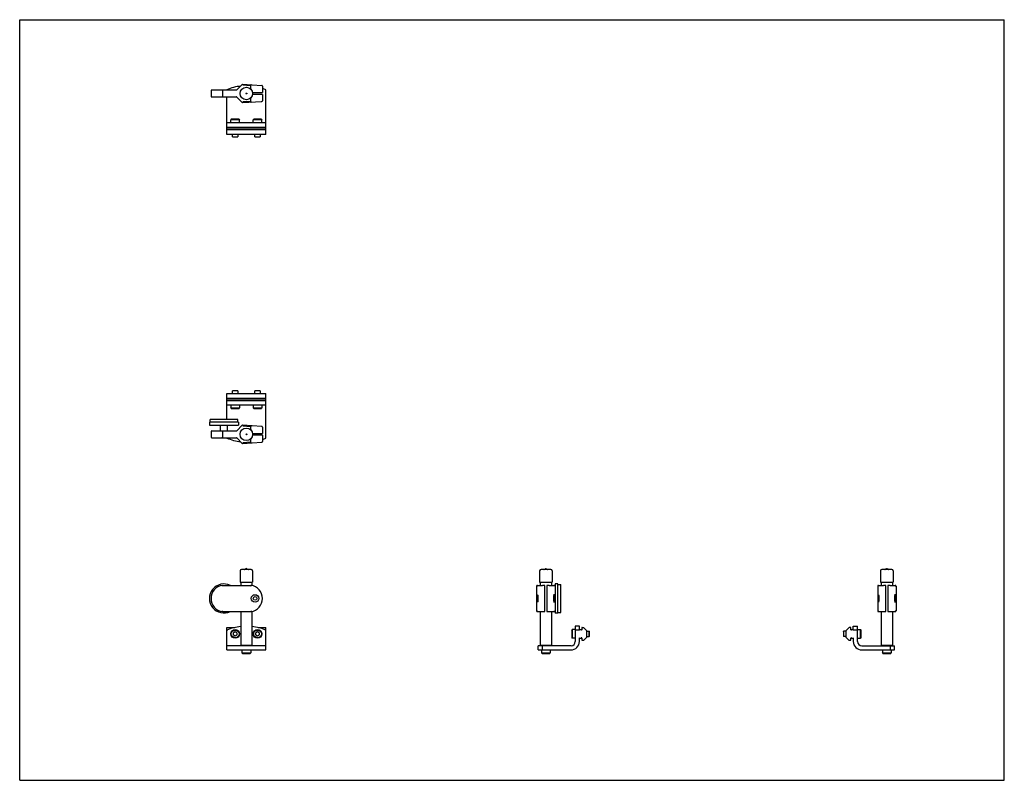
# Model space of a CAD drawing. Header units: inches. Extents: x 0 to 44, y 0 to 34.
import ezdxf

# ---------------------------------------------------------------- set-up
doc = ezdxf.new("R2010")
doc.units = ezdxf.units.IN
doc.header["$LTSCALE"] = 2.42
doc.header["$MEASUREMENT"] = 0
doc.layers.get('0').update_dxf_attribs({"linetype": 'CONTINUOUS'})
for name, color, linetype in [('BRACKET_2_1_BL0', 7, 'CONTINUOUS'), ('BRACKET_2_1_BL2', 7, 'CONTINUOUS'), ('REFLECTOR_1_1_BL1', 7, 'CONTINUOUS'), ('THROUGH_BEAM_1_BL3', 7, 'CONTINUOUS')]:
    doc.layers.add(name, color=color, linetype=linetype)

# ---------------------------------------------------------------- blocks, each defined once
blk = doc.blocks.new('BRACKET_2_1_BL0', base_point=(17.355, 11.538))
at = {"layer": 'BRACKET_2_1_BL0', "color": 7, "linetype": 'CONTINUOUS'}
for p, q in [((9.255, 17.294), (11.005, 17.294)), ((9.255, 16.131), (9.255, 17.294)), ((9.515, 17.408), (9.511, 17.404)), ((9.748, 17.404), (9.511, 17.404)), ((9.511, 17.294), (9.511, 17.404)), ((9.744, 17.408), (9.515, 17.408)), ((9.748, 17.404), (9.744, 17.408)), ((9.748, 17.404), (9.748, 17.294)), ((10.515, 17.408), (10.511, 17.404)), ((10.748, 17.404), (10.511, 17.404)), ((10.511, 17.294), (10.511, 17.404)), ((10.744, 17.408), (10.515, 17.408)), ((10.748, 17.404), (10.744, 17.408)), ((10.748, 17.404), (10.748, 17.294)), ((11.005, 15.299), (11.005, 17.294)), ((11.005, 17.071), (9.255, 17.071)), ((11.005, 17.041), (9.255, 17.041)), ((11.005, 16.966), (9.255, 16.966)), ((9.255, 16.778), (11.005, 16.778)), ((9.433, 16.778), (9.433, 16.644)), ((9.826, 16.778), (9.826, 16.644)), ((10.433, 16.778), (10.433, 16.644)), ((10.826, 16.778), (10.826, 16.644)), ((9.433, 16.644), (9.826, 16.644)), ((9.456, 16.62), (9.433, 16.644)), ((9.456, 16.62), (9.803, 16.62)), ((9.826, 16.644), (9.803, 16.62)), ((10.433, 16.644), (10.826, 16.644)), ((10.456, 16.62), (10.433, 16.644)), ((10.456, 16.62), (10.803, 16.62)), ((10.826, 16.644), (10.803, 16.62)), ((9.255, 15.311), (9.255, 15.299)), ((9.848, 9.363), (9.848, 8.863)), ((10.348, 9.425), (9.911, 9.425)), ((10.11, 9.457), (10.071, 9.434)), ((10.149, 9.457), (10.11, 9.457)), ((10.149, 9.457), (10.188, 9.434)), ((10.411, 9.363), (10.411, 8.863)), ((23.233, 9.363), (23.233, 8.863)), ((23.733, 9.425), (23.296, 9.425)), ((23.456, 9.434), (23.494, 9.457)), ((23.534, 9.457), (23.494, 9.457)), ((23.534, 9.457), (23.573, 9.434)), ((23.796, 9.363), (23.796, 8.863)), ((9.848, 8.863), (10.411, 8.863)), ((9.88, 8.863), (9.88, 8.713)), ((10.38, 8.863), (10.38, 8.706)), ((23.233, 8.863), (23.796, 8.863)), ((23.264, 8.863), (23.264, 8.713)), ((23.764, 8.863), (23.764, 8.713)), ((9.88, 7.543), (9.88, 6.045)), ((10.38, 7.55), (10.38, 6.045)), ((23.264, 7.543), (23.264, 6.045)), ((23.764, 7.543), (23.764, 6.045)), ((9.255, 6.827), (9.607, 6.827)), ((9.255, 5.826), (9.255, 6.827)), ((9.255, 6.732), (9.306, 6.732)), ((9.63, 6.635), (9.551, 6.589)), ((9.708, 6.589), (9.63, 6.635)), ((10.63, 6.635), (10.551, 6.589)), ((10.708, 6.589), (10.63, 6.635)), ((10.652, 6.827), (11.005, 6.827)), ((10.953, 6.732), (11.005, 6.732)), ((11.005, 5.826), (11.005, 6.827)), ((24.669, 6.717), (24.692, 6.741)), ((24.669, 6.717), (24.669, 6.371)), ((24.692, 6.741), (24.692, 6.347)), ((24.826, 6.741), (24.692, 6.741)), ((24.826, 6.889), (24.826, 6.202)), ((25.014, 6.889), (24.826, 6.889)), ((25.014, 6.712), (24.826, 6.712)), ((25.014, 6.712), (25.014, 6.889)), ((25.089, 6.732), (25.024, 6.732)), ((25.119, 6.817), (25.119, 6.732)), ((25.129, 6.827), (25.193, 6.827)), ((25.207, 6.821), (25.339, 6.689)), ((25.342, 6.409), (25.342, 6.682)), ((25.342, 6.662), (25.452, 6.662)), ((25.452, 6.426), (25.452, 6.662)), ((25.456, 6.658), (25.452, 6.662)), ((25.456, 6.43), (25.456, 6.658)), ((9.551, 6.498), (9.551, 6.589)), ((9.551, 6.498), (9.63, 6.453)), ((9.63, 6.453), (9.708, 6.498)), ((9.708, 6.589), (9.708, 6.498)), ((10.551, 6.498), (10.551, 6.589)), ((10.551, 6.498), (10.63, 6.453)), ((10.63, 6.453), (10.708, 6.498)), ((10.708, 6.589), (10.708, 6.498)), ((24.669, 6.371), (24.692, 6.347)), ((24.826, 6.347), (24.692, 6.347)), ((25.014, 6.206), (25.014, 6.369)), ((25.024, 6.359), (25.089, 6.359)), ((25.119, 6.359), (25.119, 6.274)), ((25.129, 6.264), (25.193, 6.264)), ((25.339, 6.402), (25.207, 6.27)), ((25.342, 6.426), (25.452, 6.426)), ((25.456, 6.43), (25.452, 6.426)), ((11.005, 6.014), (9.255, 6.014)), ((9.255, 5.826), (11.005, 5.826)), ((9.88, 6.045), (10.38, 6.045)), ((9.911, 6.014), (9.88, 6.045)), ((9.933, 5.826), (9.933, 5.692)), ((10.326, 5.826), (10.326, 5.692)), ((10.348, 6.014), (10.38, 6.045)), ((23.17, 5.826), (23.17, 6.014)), ((24.638, 6.014), (23.17, 6.014)), ((23.17, 5.826), (24.634, 5.826)), ((23.296, 6.014), (23.264, 6.045)), ((23.264, 6.045), (23.764, 6.045)), ((23.317, 5.826), (23.317, 5.692)), ((23.347, 6.014), (23.347, 5.826)), ((23.711, 5.826), (23.711, 5.692)), ((23.733, 6.014), (23.764, 6.045)), ((9.933, 5.692), (10.326, 5.692)), ((9.956, 5.668), (9.933, 5.692)), ((9.956, 5.668), (10.303, 5.668)), ((10.303, 5.668), (10.326, 5.692)), ((23.341, 5.668), (23.317, 5.692)), ((23.317, 5.692), (23.711, 5.692)), ((23.341, 5.668), (23.687, 5.668)), ((23.687, 5.668), (23.711, 5.692))]:
    blk.add_line(p, q, dxfattribs=at)
for centre, radius in [((10.13, 15.466), 0.281), ((10.13, 15.466), 0.02), ((9.63, 6.544), 0.197), ((9.63, 6.544), 0.173), ((10.63, 6.544), 0.197), ((10.63, 6.544), 0.173)]:
    blk.add_circle(centre, radius, dxfattribs=at)
for centre, radius, start, end in [((10.13, 17.372), 2.25, 247.1146, 263.4773), ((10.13, 17.372), 2.25, 288.6687, 292.8854), ((9.911, 9.363), 0.0625, 90, 180), ((10.039, 9.488), 0.0625, 270, 301), ((10.13, 9.424), 0.0391, 59.2988, 120.7012), ((10.22, 9.488), 0.0625, 239, 270), ((10.348, 9.363), 0.0625, 0, 90), ((23.296, 9.363), 0.0625, 90, 180), ((23.423, 9.488), 0.0625, 270, 301), ((23.514, 9.424), 0.0391, 59.2988, 120.7012), ((23.605, 9.488), 0.0625, 239, 270), ((23.733, 9.363), 0.0625, 0, 90), ((10.13, 4.639), 2.25, 96.3796, 112.8854), ((10.13, 4.639), 2.25, 67.1146, 83.6204), ((25.024, 6.722), 0.01, 90, 180), ((25.104, 6.732), 0.015, 180, 360), ((25.129, 6.817), 0.01, 90, 180), ((25.193, 6.807), 0.02, 45, 90), ((25.332, 6.682), 0.01, 0, 45), ((24.634, 6.206), 0.38, 270, 360), ((24.638, 6.202), 0.188, 270, 360), ((25.024, 6.369), 0.01, 180, 270), ((25.104, 6.359), 0.015, 0, 180), ((25.129, 6.274), 0.01, 180, 270), ((25.193, 6.284), 0.02, 270, 315), ((25.332, 6.409), 0.01, 315, 360)]:
    blk.add_arc(centre, radius, start, end, dxfattribs=at)
blk = doc.blocks.new('REFLECTOR_1_1_BL1', base_point=(16.329, 11.804))
at = {"layer": 'REFLECTOR_1_1_BL1', "color": 7, "linetype": 'CONTINUOUS'}
for p, q in [((9.78, 16.006), (8.48, 16.006)), ((8.48, 16.006), (8.48, 15.881)), ((8.48, 15.881), (9.78, 15.881)), ((9.755, 16.131), (8.505, 16.131)), ((8.505, 16.006), (8.505, 16.131)), ((8.971, 15.621), (8.971, 15.881)), ((9.288, 15.621), (9.288, 15.881)), ((9.948, 15.87), (9.705, 15.627)), ((9.755, 16.006), (9.755, 16.131)), ((9.78, 16.006), (9.78, 15.881)), ((10.822, 15.818), (9.964, 15.875)), ((9.966, 15.845), (10.336, 15.82)), ((8.55, 15.591), (8.55, 15.341)), ((8.58, 15.621), (9.691, 15.621)), ((9.063, 15.591), (9.063, 15.341)), ((10.336, 15.657), (10.336, 15.82)), ((10.408, 15.506), (10.85, 15.506)), ((10.85, 15.426), (10.408, 15.426)), ((10.85, 15.788), (10.85, 15.506)), ((10.85, 15.426), (10.85, 15.144)), ((8.58, 15.311), (9.691, 15.311)), ((9.948, 15.062), (9.705, 15.305)), ((9.964, 15.057), (10.822, 15.114)), ((10.336, 15.112), (9.966, 15.087)), ((10.336, 15.112), (10.336, 15.275)), ((9.063, 8.713), (10.336, 8.713)), ((9.065, 8.683), (9.063, 8.713)), ((23.105, 7.573), (23.105, 8.683)), ((23.134, 8.713), (23.135, 8.713)), ((23.135, 8.713), (23.365, 8.713)), ((23.474, 7.551), (23.474, 8.705)), ((23.554, 8.705), (23.554, 7.551)), ((23.664, 8.713), (23.893, 8.713)), ((23.894, 8.713), (23.893, 8.713)), ((23.924, 8.683), (23.924, 7.573)), ((23.929, 8.778), (23.929, 7.478)), ((24.054, 8.778), (23.929, 8.778)), ((24.054, 7.478), (24.054, 8.778)), ((24.054, 8.753), (24.179, 8.753)), ((24.179, 7.503), (24.179, 8.753)), ((23.876, 8.221), (23.886, 8.315)), ((23.876, 8.034), (23.876, 8.221)), ((23.876, 8.221), (23.897, 8.221)), ((23.886, 7.941), (23.876, 8.034)), ((23.897, 8.034), (23.876, 8.034)), ((23.886, 8.315), (23.897, 8.221)), ((23.897, 8.034), (23.886, 7.941)), ((23.897, 8.221), (23.897, 8.034)), ((23.924, 8.286), (23.929, 8.286)), ((23.929, 7.969), (23.924, 7.969)), ((9.063, 7.543), (9.065, 7.573)), ((9.063, 7.543), (10.336, 7.543)), ((23.135, 7.543), (23.365, 7.543)), ((23.135, 7.543), (23.135, 7.543)), ((23.664, 7.543), (23.893, 7.543)), ((23.893, 7.543), (23.894, 7.543)), ((24.054, 7.503), (24.179, 7.503)), ((24.054, 7.478), (23.929, 7.478))]:
    blk.add_line(p, q, dxfattribs=at)
for points in [[(10.85, 15.788), (10.849, 15.791), (10.849, 15.795), (10.847, 15.799), (10.846, 15.803), (10.843, 15.806), (10.84, 15.809), (10.837, 15.812), (10.834, 15.814), (10.83, 15.816), (10.826, 15.817), (10.822, 15.818)], [(10.822, 15.114), (10.826, 15.115), (10.83, 15.116), (10.834, 15.118), (10.837, 15.12), (10.84, 15.122), (10.843, 15.126), (10.846, 15.129), (10.847, 15.133), (10.849, 15.137), (10.849, 15.141), (10.85, 15.144)], [(23.134, 8.713), (23.129, 8.712), (23.125, 8.711), (23.12, 8.709), (23.116, 8.707), (23.113, 8.703), (23.11, 8.7), (23.108, 8.696), (23.106, 8.692), (23.105, 8.687), (23.105, 8.683)], [(23.924, 8.683), (23.923, 8.688), (23.922, 8.692), (23.921, 8.696), (23.918, 8.7), (23.915, 8.704), (23.912, 8.707), (23.908, 8.709), (23.903, 8.711), (23.899, 8.712), (23.894, 8.713)], [(23.105, 7.573), (23.105, 7.568), (23.106, 7.564), (23.108, 7.559), (23.11, 7.556), (23.113, 7.552), (23.117, 7.549), (23.121, 7.546), (23.125, 7.545), (23.13, 7.543), (23.135, 7.543)], [(23.894, 7.543), (23.899, 7.543), (23.904, 7.545), (23.908, 7.547), (23.912, 7.549), (23.915, 7.552), (23.918, 7.556), (23.921, 7.56), (23.922, 7.564), (23.923, 7.569), (23.924, 7.573)]]:
    blk.add_lwpolyline(points, dxfattribs=at)
for radius in [0.17, 0.0827]:
    blk.add_circle((10.52, 8.128), radius, dxfattribs=at)
for centre, radius, start, end in [((9.962, 15.855), 0.02, 86.1647, 135), ((8.58, 15.591), 0.03, 90.0026, 180), ((9.691, 15.641), 0.02, 270, 315), ((8.58, 15.341), 0.03, 180, 270), ((9.691, 15.291), 0.02, 45, 90), ((9.962, 15.077), 0.02, 225, 273.8353), ((9.13, 8.128), 0.65, 64.171, 295.8328), ((9.14, 8.128), 0.59, 97.4646, 262.5354), ((10.26, 8.128), 0.59, 277.4646, 82.5354)]:
    blk.add_arc(centre, radius, start, end, dxfattribs=at)
for points, knots in [([(10.336, 15.85), (10.336, 15.85), (10.336, 15.85), (10.336, 15.85), (10.337, 15.85), (10.337, 15.849), (10.337, 15.849), (10.337, 15.848), (10.337, 15.847), (10.337, 15.845), (10.337, 15.841), (10.337, 15.837), (10.337, 15.832), (10.337, 15.826), (10.336, 15.822), (10.336, 15.82)], [0, 0, 0, 0, 0.008074, 0.014844, 0.023742, 0.034837, 0.048155, 0.081445, 0.12339, 0.173631, 0.29728, 0.447747, 0.619457, 0.806117, 1, 1, 1, 1]), ([(9.065, 15.621), (9.065, 15.621), (9.065, 15.621), (9.065, 15.621), (9.064, 15.62), (9.064, 15.62), (9.064, 15.619), (9.064, 15.619), (9.064, 15.617), (9.064, 15.615), (9.063, 15.612), (9.063, 15.607), (9.063, 15.602), (9.063, 15.597), (9.063, 15.593), (9.063, 15.591)], [0, 0, 0, 0, 0.008059, 0.014831, 0.023733, 0.034835, 0.048162, 0.081484, 0.123476, 0.173771, 0.297518, 0.448052, 0.619769, 0.806339, 1, 1, 1, 1]), ([(9.065, 15.311), (9.065, 15.311), (9.065, 15.311), (9.065, 15.311), (9.064, 15.312), (9.064, 15.312), (9.064, 15.312), (9.064, 15.313), (9.064, 15.315), (9.064, 15.317), (9.063, 15.32), (9.063, 15.325), (9.063, 15.33), (9.063, 15.335), (9.063, 15.339), (9.063, 15.341)], [0, 0, 0, 0, 0.00806, 0.014834, 0.023737, 0.03484, 0.048169, 0.081492, 0.123484, 0.173778, 0.297525, 0.448057, 0.619773, 0.806341, 1, 1, 1, 1]), ([(10.336, 15.082), (10.336, 15.082), (10.336, 15.082), (10.336, 15.082), (10.337, 15.082), (10.337, 15.083), (10.337, 15.083), (10.337, 15.084), (10.337, 15.085), (10.337, 15.087), (10.337, 15.091), (10.337, 15.095), (10.337, 15.1), (10.337, 15.106), (10.336, 15.11), (10.336, 15.112)], [0, 0, 0, 0, 0.008065, 0.014831, 0.023726, 0.03482, 0.048137, 0.081429, 0.123379, 0.173624, 0.297276, 0.447743, 0.619452, 0.806114, 1, 1, 1, 1]), ([(10.336, 8.683), (10.336, 8.685), (10.337, 8.689), (10.337, 8.694), (10.337, 8.699), (10.337, 8.704), (10.337, 8.707), (10.337, 8.709), (10.337, 8.71), (10.337, 8.711), (10.337, 8.712), (10.337, 8.712), (10.336, 8.713), (10.336, 8.713), (10.336, 8.713), (10.336, 8.713)], [0, 0, 0, 0, 0.193478, 0.37984, 0.551426, 0.701959, 0.825825, 0.876205, 0.918287, 0.951695, 0.965061, 0.976198, 0.985129, 0.991925, 1, 1, 1, 1]), ([(23.105, 8.683), (23.105, 8.685), (23.105, 8.689), (23.107, 8.694), (23.11, 8.7), (23.113, 8.704), (23.118, 8.708), (23.123, 8.711), (23.129, 8.712), (23.133, 8.713), (23.134, 8.713)], [0, 0, 0, 0, 0.125103, 0.250407, 0.375504, 0.50053, 0.625485, 0.750348, 0.875292, 1, 1, 1, 1]), ([(23.13, 8.683), (23.13, 8.685), (23.13, 8.689), (23.132, 8.694), (23.135, 8.7), (23.139, 8.704), (23.143, 8.708), (23.148, 8.711), (23.154, 8.712), (23.158, 8.713), (23.16, 8.713)], [0, 0, 0, 0, 0.124777, 0.249888, 0.374921, 0.500006, 0.625091, 0.750124, 0.875225, 1, 1, 1, 1]), ([(23.474, 8.705), (23.465, 8.705), (23.445, 8.706), (23.417, 8.708), (23.391, 8.71), (23.373, 8.712), (23.365, 8.713)], [0, 0, 0, 0, 0.266333, 0.524106, 0.769784, 1, 1, 1, 1]), ([(23.664, 8.713), (23.655, 8.712), (23.638, 8.71), (23.611, 8.708), (23.583, 8.706), (23.564, 8.705), (23.554, 8.705)], [0, 0, 0, 0, 0.230214, 0.475889, 0.733665, 1, 1, 1, 1]), ([(23.899, 8.683), (23.899, 8.685), (23.898, 8.689), (23.897, 8.694), (23.894, 8.7), (23.89, 8.704), (23.885, 8.708), (23.88, 8.711), (23.875, 8.712), (23.871, 8.713), (23.869, 8.713)], [0, 0, 0, 0, 0.124773, 0.249882, 0.374918, 0.500003, 0.625089, 0.75012, 0.875222, 1, 1, 1, 1]), ([(23.924, 8.683), (23.924, 8.685), (23.923, 8.689), (23.922, 8.694), (23.919, 8.7), (23.915, 8.704), (23.911, 8.708), (23.905, 8.711), (23.9, 8.712), (23.896, 8.713), (23.894, 8.713)], [0, 0, 0, 0, 0.125104, 0.250405, 0.375496, 0.500516, 0.625464, 0.750327, 0.875284, 1, 1, 1, 1]), ([(23.131, 8.128), (23.131, 8.139), (23.131, 8.161), (23.131, 8.192), (23.133, 8.221), (23.134, 8.243), (23.135, 8.259), (23.136, 8.269), (23.137, 8.276), (23.137, 8.281), (23.138, 8.285), (23.138, 8.288), (23.139, 8.29), (23.139, 8.293), (23.14, 8.294), (23.14, 8.295), (23.14, 8.296), (23.141, 8.297), (23.141, 8.297), (23.142, 8.298), (23.142, 8.298)], [0, 0, 0, 0, 0.193745, 0.380051, 0.551762, 0.702325, 0.767858, 0.826059, 0.876381, 0.898451, 0.918395, 0.936169, 0.951746, 0.965103, 0.976233, 0.980965, 0.98515, 0.988799, 0.99193, 1, 1, 1, 1]), ([(23.142, 7.958), (23.142, 7.958), (23.141, 7.958), (23.141, 7.959), (23.14, 7.96), (23.14, 7.96), (23.14, 7.961), (23.139, 7.963), (23.139, 7.965), (23.138, 7.968), (23.138, 7.971), (23.137, 7.974), (23.137, 7.979), (23.136, 7.987), (23.135, 7.997), (23.134, 8.012), (23.133, 8.035), (23.131, 8.064), (23.131, 8.095), (23.131, 8.117), (23.131, 8.128)], [0, 0, 0, 0, 0.008044, 0.011154, 0.01478, 0.018941, 0.02365, 0.034742, 0.048072, 0.063627, 0.081383, 0.101309, 0.123363, 0.173657, 0.231843, 0.297373, 0.447962, 0.619736, 0.806138, 1, 1, 1, 1]), ([(23.142, 8.298), (23.143, 8.298), (23.143, 8.297), (23.144, 8.297), (23.144, 8.296), (23.144, 8.295), (23.144, 8.294), (23.145, 8.293), (23.145, 8.29), (23.146, 8.288), (23.147, 8.285), (23.147, 8.281), (23.148, 8.276), (23.149, 8.269), (23.149, 8.259), (23.151, 8.243), (23.152, 8.221), (23.153, 8.192), (23.153, 8.161), (23.154, 8.139), (23.154, 8.128)], [0, 0, 0, 0, 0.008044, 0.011154, 0.01478, 0.018941, 0.023651, 0.034742, 0.048072, 0.063627, 0.081383, 0.10131, 0.123363, 0.173657, 0.231844, 0.297374, 0.447962, 0.619736, 0.806138, 1, 1, 1, 1]), ([(23.154, 8.128), (23.154, 8.117), (23.153, 8.095), (23.153, 8.064), (23.152, 8.035), (23.151, 8.012), (23.149, 7.997), (23.149, 7.987), (23.148, 7.98), (23.147, 7.974), (23.147, 7.971), (23.146, 7.968), (23.145, 7.965), (23.145, 7.963), (23.144, 7.961), (23.144, 7.96), (23.144, 7.96), (23.144, 7.959), (23.143, 7.958), (23.143, 7.958), (23.142, 7.958)], [0, 0, 0, 0, 0.193745, 0.380051, 0.551762, 0.702325, 0.767857, 0.826059, 0.87638, 0.898451, 0.918395, 0.936169, 0.951746, 0.965103, 0.976233, 0.980965, 0.98515, 0.988799, 0.99193, 1, 1, 1, 1]), ([(10.336, 7.573), (10.336, 7.571), (10.337, 7.567), (10.337, 7.562), (10.337, 7.556), (10.337, 7.552), (10.337, 7.549), (10.337, 7.547), (10.337, 7.545), (10.337, 7.544), (10.337, 7.544), (10.337, 7.543), (10.336, 7.543), (10.336, 7.543), (10.336, 7.543), (10.336, 7.543)], [0, 0, 0, 0, 0.19349, 0.379864, 0.551466, 0.702016, 0.825895, 0.876281, 0.918368, 0.951774, 0.965134, 0.976261, 0.985179, 0.991957, 1, 1, 1, 1]), ([(23.135, 7.543), (23.133, 7.543), (23.129, 7.543), (23.123, 7.545), (23.118, 7.548), (23.113, 7.552), (23.11, 7.556), (23.107, 7.561), (23.105, 7.567), (23.105, 7.571), (23.105, 7.573)], [0, 0, 0, 0, 0.124702, 0.249643, 0.37451, 0.499472, 0.624504, 0.749602, 0.8749, 1, 1, 1, 1]), ([(23.13, 7.573), (23.13, 7.571), (23.13, 7.567), (23.132, 7.561), (23.135, 7.556), (23.139, 7.552), (23.143, 7.548), (23.148, 7.545), (23.154, 7.543), (23.158, 7.543), (23.16, 7.543)], [0, 0, 0, 0, 0.124773, 0.249882, 0.374918, 0.500003, 0.625088, 0.75012, 0.875222, 1, 1, 1, 1]), ([(23.365, 7.543), (23.373, 7.544), (23.391, 7.545), (23.417, 7.548), (23.445, 7.549), (23.465, 7.55), (23.474, 7.551)], [0, 0, 0, 0, 0.230216, 0.475894, 0.733667, 1, 1, 1, 1]), ([(23.554, 7.551), (23.564, 7.55), (23.583, 7.549), (23.611, 7.548), (23.638, 7.545), (23.655, 7.544), (23.664, 7.543)], [0, 0, 0, 0, 0.266335, 0.524111, 0.769786, 1, 1, 1, 1]), ([(23.899, 7.573), (23.899, 7.571), (23.898, 7.567), (23.897, 7.561), (23.894, 7.556), (23.89, 7.552), (23.885, 7.548), (23.88, 7.545), (23.875, 7.543), (23.871, 7.543), (23.869, 7.543)], [0, 0, 0, 0, 0.124777, 0.249888, 0.374921, 0.500006, 0.625091, 0.750124, 0.875225, 1, 1, 1, 1]), ([(23.894, 7.543), (23.896, 7.543), (23.9, 7.543), (23.905, 7.545), (23.911, 7.548), (23.915, 7.552), (23.919, 7.556), (23.922, 7.561), (23.923, 7.567), (23.924, 7.571), (23.924, 7.573)], [0, 0, 0, 0, 0.124714, 0.249669, 0.374535, 0.499486, 0.624508, 0.749602, 0.874899, 1, 1, 1, 1])]:
    blk.add_open_spline(points, degree=3, knots=knots, dxfattribs=at)
blk = doc.blocks.new('BRACKET_2_1_BL2', base_point=(24.174, 18.35))
at = {"layer": 'BRACKET_2_1_BL2', "color": 7, "linetype": 'CONTINUOUS'}
for p, q in [((9.255, 30.857), (9.255, 30.869)), ((11.005, 28.874), (11.005, 30.869)), ((9.255, 28.874), (9.255, 30.547)), ((9.456, 29.547), (9.433, 29.524)), ((9.433, 29.39), (9.433, 29.524)), ((9.826, 29.524), (9.433, 29.524)), ((9.803, 29.547), (9.456, 29.547)), ((9.803, 29.547), (9.826, 29.524)), ((9.826, 29.39), (9.826, 29.524)), ((10.456, 29.547), (10.433, 29.524)), ((10.433, 29.39), (10.433, 29.524)), ((10.826, 29.524), (10.433, 29.524)), ((10.803, 29.547), (10.456, 29.547)), ((10.803, 29.547), (10.826, 29.524)), ((10.826, 29.39), (10.826, 29.524)), ((11.005, 29.39), (9.255, 29.39)), ((9.255, 29.202), (11.005, 29.202)), ((9.255, 29.127), (11.005, 29.127)), ((9.255, 29.097), (11.005, 29.097)), ((11.005, 28.874), (9.255, 28.874)), ((9.511, 28.764), (9.511, 28.874)), ((9.511, 28.764), (9.515, 28.76)), ((9.511, 28.764), (9.748, 28.764)), ((9.515, 28.76), (9.744, 28.76)), ((9.744, 28.76), (9.748, 28.764)), ((9.748, 28.874), (9.748, 28.764)), ((10.511, 28.764), (10.511, 28.874)), ((10.511, 28.764), (10.515, 28.76)), ((10.511, 28.764), (10.748, 28.764)), ((10.515, 28.76), (10.744, 28.76)), ((10.744, 28.76), (10.748, 28.764)), ((10.748, 28.874), (10.748, 28.764)), ((10.347, 9.425), (10.347, 9.425)), ((38.469, 9.363), (38.469, 8.863)), ((38.969, 9.425), (38.532, 9.425)), ((38.73, 9.457), (38.692, 9.434)), ((38.77, 9.457), (38.73, 9.457)), ((38.809, 9.434), (38.77, 9.457)), ((39.032, 9.363), (39.032, 8.863)), ((38.469, 8.863), (39.032, 8.863)), ((38.5, 8.863), (38.5, 8.713)), ((39, 8.863), (39, 8.713)), ((38.5, 7.543), (38.5, 6.045)), ((39, 7.543), (39, 6.045)), ((36.808, 6.658), (36.812, 6.662)), ((36.808, 6.658), (36.808, 6.43)), ((36.922, 6.662), (36.812, 6.662)), ((36.812, 6.662), (36.812, 6.426)), ((36.922, 6.682), (36.922, 6.409)), ((36.925, 6.689), (37.057, 6.821)), ((37.135, 6.827), (37.072, 6.827)), ((37.145, 6.732), (37.145, 6.817)), ((37.24, 6.732), (37.175, 6.732)), ((37.25, 6.889), (37.438, 6.889)), ((37.25, 6.712), (37.25, 6.889)), ((37.438, 6.712), (37.25, 6.712)), ((37.438, 6.202), (37.438, 6.889)), ((37.438, 6.741), (37.572, 6.741)), ((37.596, 6.717), (37.572, 6.741)), ((37.572, 6.347), (37.572, 6.741)), ((37.596, 6.371), (37.596, 6.717)), ((36.808, 6.43), (36.812, 6.426)), ((36.922, 6.426), (36.812, 6.426)), ((37.057, 6.27), (36.925, 6.402)), ((37.072, 6.264), (37.135, 6.264)), ((37.145, 6.274), (37.145, 6.359)), ((37.175, 6.359), (37.24, 6.359)), ((37.25, 6.369), (37.25, 6.206)), ((37.438, 6.347), (37.572, 6.347)), ((37.596, 6.371), (37.572, 6.347)), ((37.626, 6.014), (39.094, 6.014)), ((37.63, 5.826), (39.094, 5.826)), ((38.5, 6.045), (39, 6.045)), ((38.532, 6.014), (38.5, 6.045)), ((38.553, 5.826), (38.553, 5.692)), ((38.917, 5.826), (38.917, 6.014)), ((38.947, 5.826), (38.947, 5.692)), ((38.969, 6.014), (39, 6.045)), ((39.094, 5.826), (39.094, 6.014)), ((38.553, 5.692), (38.947, 5.692)), ((38.577, 5.668), (38.553, 5.692)), ((38.577, 5.668), (38.923, 5.668)), ((38.923, 5.668), (38.947, 5.692))]:
    blk.add_line(p, q, dxfattribs=at)
for radius in [0.281, 0.02]:
    blk.add_circle((10.13, 30.702), radius, dxfattribs=at)
for centre, radius, start, end in [((10.13, 28.796), 2.25, 96.5227, 112.8854), ((10.13, 28.796), 2.25, 67.1146, 71.3313), ((38.532, 9.363), 0.0625, 90, 180), ((38.659, 9.488), 0.0625, 270, 301), ((38.75, 9.424), 0.0391, 59.2988, 120.7012), ((38.841, 9.488), 0.0625, 239, 270), ((38.969, 9.363), 0.0625, 0, 90), ((36.932, 6.682), 0.01, 135, 180), ((37.072, 6.807), 0.02, 90, 135), ((37.135, 6.817), 0.01, 0, 90), ((37.16, 6.732), 0.015, 180, 360), ((37.24, 6.722), 0.01, 0, 90), ((36.932, 6.409), 0.01, 180, 225), ((37.072, 6.284), 0.02, 225, 270), ((37.135, 6.274), 0.01, 270, 360), ((37.16, 6.359), 0.015, 0, 180), ((37.24, 6.369), 0.01, 270, 360), ((37.63, 6.206), 0.38, 180, 270), ((37.626, 6.202), 0.188, 180, 270)]:
    blk.add_arc(centre, radius, start, end, dxfattribs=at)
blk = doc.blocks.new('THROUGH_BEAM_1_BL3', base_point=(23.855, 19.327))
at = {"layer": 'THROUGH_BEAM_1_BL3', "color": 7, "linetype": 'CONTINUOUS'}
for p, q in [((8.55, 30.827), (8.55, 30.577)), ((8.58, 30.857), (9.691, 30.857)), ((9.063, 30.827), (9.063, 30.577)), ((9.705, 30.863), (9.948, 31.106)), ((9.964, 31.111), (10.821, 31.054)), ((9.966, 31.081), (10.336, 31.056)), ((10.336, 30.893), (10.336, 31.056)), ((10.85, 31.024), (10.85, 30.742)), ((8.58, 30.547), (9.691, 30.547)), ((9.948, 30.298), (9.705, 30.541)), ((10.336, 30.348), (10.336, 30.511)), ((10.408, 30.742), (10.85, 30.742)), ((10.85, 30.662), (10.408, 30.662)), ((10.85, 30.662), (10.85, 30.38)), ((9.964, 30.293), (10.821, 30.35)), ((10.336, 30.348), (9.966, 30.323)), ((38.341, 8.683), (38.341, 7.573)), ((38.371, 8.713), (38.37, 8.713)), ((38.371, 8.713), (38.601, 8.713)), ((38.71, 7.551), (38.71, 8.705)), ((38.79, 8.705), (38.79, 7.551)), ((38.9, 8.713), (39.129, 8.713)), ((39.13, 8.713), (39.129, 8.713)), ((39.16, 8.683), (39.16, 7.573)), ((39.112, 8.221), (39.122, 8.315)), ((39.112, 8.221), (39.133, 8.221)), ((39.112, 8.034), (39.112, 8.221)), ((39.112, 8.034), (39.133, 8.034)), ((39.122, 7.941), (39.112, 8.034)), ((39.122, 8.315), (39.133, 8.221)), ((39.133, 8.034), (39.122, 7.941)), ((39.133, 8.221), (39.133, 8.034)), ((38.37, 7.543), (38.371, 7.543)), ((38.371, 7.543), (38.601, 7.543)), ((38.9, 7.543), (39.129, 7.543)), ((39.129, 7.543), (39.13, 7.543)), ((39.13, 7.543), (39.131, 7.543))]:
    blk.add_line(p, q, dxfattribs=at)
for points in [[(10.85, 31.024), (10.849, 31.027), (10.849, 31.031), (10.847, 31.035), (10.845, 31.039), (10.843, 31.042), (10.84, 31.046), (10.837, 31.048), (10.834, 31.05), (10.83, 31.052), (10.826, 31.053), (10.822, 31.054)], [(10.822, 30.35), (10.826, 30.351), (10.83, 30.352), (10.834, 30.354), (10.837, 30.356), (10.84, 30.358), (10.843, 30.362), (10.845, 30.365), (10.847, 30.369), (10.849, 30.373), (10.849, 30.377), (10.85, 30.38)], [(38.37, 8.713), (38.366, 8.712), (38.361, 8.711), (38.357, 8.709), (38.353, 8.707), (38.349, 8.704), (38.346, 8.7), (38.344, 8.696), (38.342, 8.692), (38.341, 8.688), (38.341, 8.683), (38.341, 8.683)], [(39.16, 8.683), (39.16, 8.683), (39.159, 8.688), (39.158, 8.692), (39.156, 8.696), (39.154, 8.7), (39.151, 8.704), (39.148, 8.707), (39.144, 8.709), (39.14, 8.711), (39.135, 8.712), (39.13, 8.713)], [(38.341, 7.573), (38.341, 7.568), (38.342, 7.564), (38.344, 7.56), (38.346, 7.556), (38.349, 7.552), (38.353, 7.549), (38.356, 7.547), (38.361, 7.545), (38.365, 7.543), (38.37, 7.543)], [(39.131, 7.543), (39.135, 7.543), (39.14, 7.545), (39.144, 7.547), (39.148, 7.549), (39.151, 7.552), (39.154, 7.556), (39.157, 7.56), (39.158, 7.564), (39.159, 7.568), (39.16, 7.573)]]:
    blk.add_lwpolyline(points, dxfattribs=at)
for centre, radius, start, end in [((8.58, 30.827), 0.03, 90.0026, 180), ((9.691, 30.877), 0.02, 270.0001, 315), ((9.962, 31.091), 0.02, 86.1647, 135), ((8.58, 30.577), 0.03, 180, 270), ((9.691, 30.527), 0.02, 45, 90), ((9.962, 30.313), 0.02, 225, 273.8354)]:
    blk.add_arc(centre, radius, start, end, dxfattribs=at)
for points, knots in [([(9.065, 30.857), (9.065, 30.857), (9.065, 30.857), (9.065, 30.857), (9.064, 30.856), (9.064, 30.856), (9.064, 30.856), (9.064, 30.855), (9.064, 30.854), (9.064, 30.853), (9.064, 30.851), (9.063, 30.848), (9.063, 30.843), (9.063, 30.838), (9.063, 30.833), (9.063, 30.829), (9.063, 30.827)], [0, 0, 0, 0, 0.008059, 0.014831, 0.023733, 0.034835, 0.048162, 0.06372, 0.081487, 0.123479, 0.173773, 0.297521, 0.448054, 0.619771, 0.80634, 1, 1, 1, 1]), ([(10.336, 31.056), (10.336, 31.058), (10.337, 31.062), (10.337, 31.068), (10.337, 31.073), (10.337, 31.077), (10.337, 31.081), (10.337, 31.083), (10.337, 31.084), (10.337, 31.085), (10.337, 31.085), (10.337, 31.085), (10.337, 31.086), (10.336, 31.086), (10.336, 31.086), (10.336, 31.086), (10.336, 31.086)], [0, 0, 0, 0, 0.193889, 0.380553, 0.552265, 0.702735, 0.826388, 0.876633, 0.918582, 0.936332, 0.951876, 0.965192, 0.976284, 0.985176, 0.991939, 1, 1, 1, 1]), ([(9.063, 30.577), (9.063, 30.575), (9.063, 30.571), (9.063, 30.566), (9.063, 30.561), (9.063, 30.556), (9.064, 30.553), (9.064, 30.551), (9.064, 30.549), (9.064, 30.549), (9.064, 30.548), (9.064, 30.548), (9.064, 30.548), (9.065, 30.547), (9.065, 30.547), (9.065, 30.547), (9.065, 30.547)], [0, 0, 0, 0, 0.19366, 0.380229, 0.551945, 0.702478, 0.826225, 0.876519, 0.918511, 0.936278, 0.951837, 0.965164, 0.976267, 0.985169, 0.991942, 1, 1, 1, 1]), ([(10.336, 30.318), (10.336, 30.318), (10.336, 30.318), (10.336, 30.318), (10.337, 30.318), (10.337, 30.319), (10.337, 30.319), (10.337, 30.319), (10.337, 30.32), (10.337, 30.321), (10.337, 30.323), (10.337, 30.327), (10.337, 30.331), (10.337, 30.336), (10.337, 30.342), (10.336, 30.346), (10.336, 30.348)], [0, 0, 0, 0, 0.008067, 0.014832, 0.023727, 0.034821, 0.048139, 0.063684, 0.081434, 0.123383, 0.173627, 0.297278, 0.447744, 0.619453, 0.806114, 1, 1, 1, 1]), ([(38.37, 8.713), (38.369, 8.713), (38.365, 8.712), (38.359, 8.711), (38.354, 8.708), (38.349, 8.704), (38.346, 8.7), (38.343, 8.694), (38.341, 8.689), (38.341, 8.685), (38.341, 8.683)], [0, 0, 0, 0, 0.124742, 0.249702, 0.374521, 0.499459, 0.624505, 0.749638, 0.874924, 1, 1, 1, 1]), ([(38.366, 8.683), (38.366, 8.685), (38.366, 8.689), (38.368, 8.694), (38.371, 8.7), (38.375, 8.704), (38.379, 8.708), (38.384, 8.711), (38.39, 8.712), (38.394, 8.713), (38.396, 8.713)], [0, 0, 0, 0, 0.124776, 0.249888, 0.374922, 0.500006, 0.625092, 0.750125, 0.875225, 1, 1, 1, 1]), ([(38.71, 8.705), (38.701, 8.705), (38.681, 8.706), (38.653, 8.708), (38.627, 8.71), (38.609, 8.712), (38.601, 8.713)], [0, 0, 0, 0, 0.266337, 0.524111, 0.769785, 1, 1, 1, 1]), ([(38.9, 8.713), (38.891, 8.712), (38.874, 8.71), (38.847, 8.708), (38.819, 8.706), (38.8, 8.705), (38.79, 8.705)], [0, 0, 0, 0, 0.230216, 0.475889, 0.733664, 1, 1, 1, 1]), ([(39.105, 8.713), (39.107, 8.713), (39.111, 8.712), (39.116, 8.711), (39.121, 8.708), (39.126, 8.704), (39.13, 8.7), (39.133, 8.694), (39.134, 8.689), (39.135, 8.685), (39.135, 8.683)], [0, 0, 0, 0, 0.124775, 0.249876, 0.374909, 0.499994, 0.625078, 0.750111, 0.875223, 1, 1, 1, 1]), ([(39.16, 8.683), (39.16, 8.685), (39.159, 8.689), (39.158, 8.694), (39.155, 8.7), (39.151, 8.704), (39.147, 8.708), (39.141, 8.711), (39.136, 8.712), (39.132, 8.713), (39.13, 8.713)], [0, 0, 0, 0, 0.125085, 0.250392, 0.375538, 0.500578, 0.625506, 0.750313, 0.875259, 1, 1, 1, 1]), ([(38.367, 8.128), (38.367, 8.139), (38.367, 8.161), (38.367, 8.192), (38.368, 8.217), (38.369, 8.235), (38.37, 8.248), (38.371, 8.259), (38.372, 8.269), (38.373, 8.276), (38.373, 8.281), (38.374, 8.285), (38.374, 8.288), (38.375, 8.29), (38.375, 8.293), (38.376, 8.294), (38.376, 8.295), (38.376, 8.296), (38.377, 8.297), (38.377, 8.297), (38.378, 8.298), (38.378, 8.298)], [0, 0, 0, 0, 0.193744, 0.38005, 0.55176, 0.630063, 0.702325, 0.767857, 0.826058, 0.87638, 0.89845, 0.918394, 0.936169, 0.951745, 0.965103, 0.976232, 0.980965, 0.985149, 0.988798, 0.99193, 1, 1, 1, 1]), ([(38.378, 7.958), (38.378, 7.958), (38.377, 7.958), (38.377, 7.959), (38.376, 7.96), (38.376, 7.96), (38.376, 7.961), (38.375, 7.963), (38.375, 7.965), (38.374, 7.968), (38.374, 7.971), (38.373, 7.974), (38.373, 7.979), (38.372, 7.987), (38.371, 7.997), (38.37, 8.008), (38.369, 8.02), (38.368, 8.039), (38.367, 8.064), (38.367, 8.095), (38.367, 8.117), (38.367, 8.128)], [0, 0, 0, 0, 0.008043, 0.011154, 0.01478, 0.018941, 0.02365, 0.034741, 0.048071, 0.063626, 0.081382, 0.101309, 0.123362, 0.173656, 0.231842, 0.297372, 0.369642, 0.447963, 0.619737, 0.806138, 1, 1, 1, 1]), ([(38.378, 8.298), (38.379, 8.298), (38.379, 8.297), (38.38, 8.297), (38.38, 8.296), (38.38, 8.295), (38.38, 8.294), (38.381, 8.293), (38.381, 8.29), (38.382, 8.288), (38.383, 8.285), (38.383, 8.281), (38.384, 8.276), (38.385, 8.269), (38.385, 8.259), (38.386, 8.248), (38.387, 8.235), (38.388, 8.217), (38.389, 8.192), (38.389, 8.161), (38.39, 8.139), (38.39, 8.128)], [0, 0, 0, 0, 0.008043, 0.011154, 0.01478, 0.018941, 0.02365, 0.034741, 0.048071, 0.063626, 0.081382, 0.101308, 0.123362, 0.173656, 0.231842, 0.297372, 0.369642, 0.447963, 0.619737, 0.806138, 1, 1, 1, 1]), ([(38.39, 8.128), (38.39, 8.117), (38.389, 8.095), (38.389, 8.064), (38.388, 8.039), (38.387, 8.02), (38.386, 8.008), (38.385, 7.997), (38.385, 7.987), (38.384, 7.98), (38.383, 7.974), (38.383, 7.971), (38.382, 7.968), (38.381, 7.965), (38.381, 7.963), (38.38, 7.961), (38.38, 7.96), (38.38, 7.96), (38.38, 7.959), (38.379, 7.958), (38.379, 7.958), (38.378, 7.958)], [0, 0, 0, 0, 0.193744, 0.380051, 0.551761, 0.630064, 0.702326, 0.767859, 0.826059, 0.876381, 0.898451, 0.918395, 0.93617, 0.951746, 0.965103, 0.976233, 0.980965, 0.98515, 0.988799, 0.99193, 1, 1, 1, 1]), ([(38.341, 7.573), (38.341, 7.571), (38.341, 7.567), (38.343, 7.561), (38.346, 7.556), (38.349, 7.552), (38.354, 7.548), (38.359, 7.545), (38.365, 7.543), (38.369, 7.543), (38.37, 7.543)], [0, 0, 0, 0, 0.125082, 0.250384, 0.375529, 0.50057, 0.625498, 0.750309, 0.87526, 1, 1, 1, 1]), ([(38.396, 7.543), (38.394, 7.543), (38.39, 7.543), (38.384, 7.545), (38.379, 7.548), (38.375, 7.552), (38.371, 7.556), (38.368, 7.561), (38.366, 7.567), (38.366, 7.571), (38.366, 7.573)], [0, 0, 0, 0, 0.124779, 0.249883, 0.374913, 0.499997, 0.625082, 0.750117, 0.875226, 1, 1, 1, 1]), ([(38.601, 7.543), (38.609, 7.544), (38.627, 7.545), (38.653, 7.548), (38.681, 7.549), (38.701, 7.55), (38.71, 7.551)], [0, 0, 0, 0, 0.230216, 0.475889, 0.733664, 1, 1, 1, 1]), ([(38.79, 7.551), (38.8, 7.55), (38.819, 7.549), (38.847, 7.548), (38.874, 7.545), (38.891, 7.544), (38.9, 7.543)], [0, 0, 0, 0, 0.266337, 0.524111, 0.769785, 1, 1, 1, 1]), ([(39.135, 7.573), (39.135, 7.571), (39.134, 7.567), (39.133, 7.561), (39.13, 7.556), (39.126, 7.552), (39.121, 7.548), (39.116, 7.545), (39.111, 7.543), (39.107, 7.543), (39.105, 7.543)], [0, 0, 0, 0, 0.124773, 0.249882, 0.374916, 0.500002, 0.625087, 0.750117, 0.875221, 1, 1, 1, 1]), ([(39.13, 7.543), (39.132, 7.543), (39.136, 7.543), (39.141, 7.545), (39.147, 7.548), (39.151, 7.552), (39.155, 7.556), (39.158, 7.561), (39.159, 7.567), (39.16, 7.571), (39.16, 7.573)], [0, 0, 0, 0, 0.124745, 0.249701, 0.374518, 0.499456, 0.624502, 0.749634, 0.874922, 1, 1, 1, 1])]:
    blk.add_open_spline(points, degree=3, knots=knots, dxfattribs=at)

msp = doc.modelspace()

# ---------------------------------------------------------------- linework, layer by layer
at = {"color": 7, "linetype": 'CONTINUOUS'}
for p, q in [((0, 0), (0, 34)), ((0, 34), (44, 34)), ((44, 0), (44, 34)), ((0, 0), (44, 0))]:
    msp.add_line(p, q, dxfattribs=at)

# ---------------------------------------------------------------- block references
at = {"layer": 'BRACKET_2_1_BL0'}
msp.add_blockref('BRACKET_2_1_BL0', (17.355, 11.538), dxfattribs=at)
at = {"layer": 'BRACKET_2_1_BL2'}
msp.add_blockref('BRACKET_2_1_BL2', (24.174, 18.35), dxfattribs=at)
at = {"layer": 'REFLECTOR_1_1_BL1'}
msp.add_blockref('REFLECTOR_1_1_BL1', (16.329, 11.804), dxfattribs=at)
at = {"layer": 'THROUGH_BEAM_1_BL3'}
msp.add_blockref('THROUGH_BEAM_1_BL3', (23.855, 19.327), dxfattribs=at)

doc.saveas('drawing.dxf')
